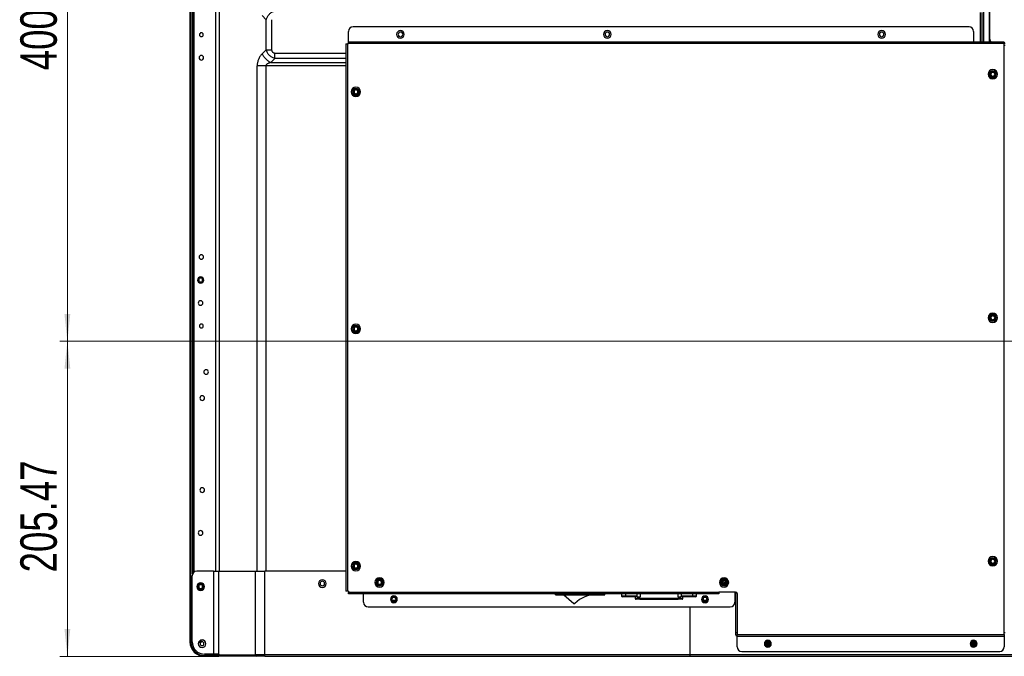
# Model space of a CAD drawing. Header units: millimetres. Extents: x 0 to 1118, y 0 to 864.
# Tile 61 of 256: x 615 to 744, y 350 to 433. Entities that reach past the tile are written whole.
import ezdxf

# ---------------------------------------------------------------- set-up
doc = ezdxf.new("R2010")
doc.units = ezdxf.units.MM
doc.styles.add('SLDTEXTSTYLE3', font='TXT', dxfattribs={"width": 0.75})
doc.dimstyles.new('SLDDIMSTYLE0', dxfattribs={"dimtxt": 4.7625, "dimasz": 3.556, "dimexe": 0, "dimexo": 0.0625, "dimgap": 1.190625, "dimtad": 1, "dimlfac": 5, "dimrnd": 1e-09, "dimzin": 12, "dimdsep": 46, "dimtxsty": 'SLDTEXTSTYLE3', "dimsah": 1, "dimcen": 0.09, "dimadec": 0, "dimazin": 3, "dimtfac": 1, "dimtofl": 0, "dimtmove": 0, "dimatfit": 3, "dimfxl": 1, "dimfrac": 2, "dimtolj": 1, "dimtzin": 12, "dimarcsym": 0})
doc.dimstyles.new('SLDDIMSTYLE4', dxfattribs={"dimtxt": 4.7625, "dimasz": 3.556, "dimexe": 0, "dimexo": 0.0625, "dimgap": 1.190625, "dimtad": 1, "dimlfac": 5, "dimrnd": 1e-09, "dimzin": 4, "dimdsep": 46, "dimtxsty": 'SLDTEXTSTYLE3', "dimsah": 1, "dimcen": 0.09, "dimadec": 0, "dimazin": 1, "dimtfac": 1, "dimtofl": 0, "dimtmove": 0, "dimatfit": 3, "dimfxl": 1, "dimfrac": 2, "dimtolj": 1, "dimtzin": 12, "dimarcsym": 0})

# ---------------------------------------------------------------- blocks, each defined once
blk = doc.blocks.new('_D_13')
at = {"color": 7, "linetype": 'Continuous', "lineweight": 0}
for p, q in [((745.73, 471.16), (620.46, 471.16)), ((621.46, 471.16), (621.46, 391.16)), ((745.73, 391.16), (620.46, 391.16))]:
    blk.add_line(p, q, dxfattribs=at)
at = {"color": 7, "linetype": 'Continuous', "lineweight": 18}
for points in [[(621.46, 471.16), (621.08, 467.6), (621.84, 467.6)], [(621.46, 391.16), (621.84, 394.71), (621.08, 394.71)]]:
    blk.add_solid(points, dxfattribs=at)
at = {"color": 7, "linetype": 'Continuous', "lineweight": 18, "insert": (615.32, 426.52), "char_height": 4.762, "attachment_point": 1, "rotation": 90, "style": 'SLDTEXTSTYLE3'}
blk.add_mtext('400.00', dxfattribs=at)
blk = doc.blocks.new('_D_16')
at = {"color": 7, "linetype": 'Continuous', "lineweight": 0}
for p, q in [((745.73, 391.16), (620.46, 391.16)), ((621.46, 350.06), (621.46, 391.16)), ((640.23, 350.06), (620.46, 350.06))]:
    blk.add_line(p, q, dxfattribs=at)
at = {"color": 7, "linetype": 'Continuous', "lineweight": 18}
for points in [[(621.46, 391.16), (621.08, 387.6), (621.84, 387.6)], [(621.46, 350.06), (621.84, 353.62), (621.08, 353.62)]]:
    blk.add_solid(points, dxfattribs=at)
at = {"color": 7, "linetype": 'Continuous', "lineweight": 18, "insert": (615.32, 361.01), "char_height": 4.762, "attachment_point": 1, "rotation": 90, "style": 'SLDTEXTSTYLE3'}
blk.add_mtext('205.47', dxfattribs=at)

msp = doc.modelspace()

# ---------------------------------------------------------------- linework, layer by layer
at = {"color": 7, "linetype": 'Continuous', "lineweight": 25}
for p, q in [((637.9604, 542.3522), (637.9604, 361.0221)), ((637.4604, 540.5322), (637.4604, 353.785)), ((637.5604, 353.785), (637.5604, 540.5322)), ((637.8604, 360.9178), (637.8604, 540.5322)), ((741.8268, 430.5986), (741.8268, 479.5186)), ((646.873, 433.653), (647.4039, 433.1201)), ((647.4039, 429.197), (647.4039, 433.1201)), ((648.111, 433.1201), (648.111, 429.197)), ((739.1268, 432.1986), (658.7484, 432.1986)), ((658.1484, 430.1986), (658.1484, 431.5986)), ((739.7268, 431.5986), (739.7268, 430.1986)), ((647.4039, 429.197), (646.8726, 428.6657)), ((647.4039, 429.197), (648.111, 429.197)), ((657.8084, 429.9586), (657.8084, 358.5462)), ((657.8084, 429.9586), (658.0084, 429.9586)), ((658.0084, 429.9586), (658.0084, 358.5462)), ((658.1484, 429.9586), (658.0084, 429.9586)), ((658.1484, 429.9986), (658.1484, 430.1986)), ((743.7268, 430.1986), (658.1484, 430.1986)), ((658.1484, 429.9986), (658.1484, 429.9586)), ((743.7268, 429.9986), (658.1484, 429.9986)), ((743.7268, 430.1986), (743.7268, 429.9986)), ((743.8268, 429.9986), (743.7268, 429.9986)), ((743.7268, 352.9062), (743.7268, 429.9986)), ((743.7268, 429.7986), (743.8268, 429.7986)), ((648.0039, 427.5343), (648.5353, 428.0657)), ((648.5353, 428.0657), (648.5353, 428.7728)), ((741.6168, 425.9986), (741.7768, 425.9986)), ((741.8768, 425.9986), (741.9768, 425.9986)), ((742.5768, 425.9986), (742.4768, 425.9986)), ((742.8368, 425.9986), (742.6768, 425.9986)), ((658.5088, 423.7026), (658.6688, 423.7026)), ((658.7688, 423.7026), (658.8688, 423.7026)), ((659.4688, 423.7026), (659.3688, 423.7026)), ((659.7288, 423.7026), (659.5688, 423.7026)), ((741.6168, 394.2324), (741.7768, 394.2324)), ((741.8768, 394.2324), (741.9768, 394.2324)), ((742.5768, 394.2324), (742.4768, 394.2324)), ((742.8368, 394.2324), (742.6768, 394.2324)), ((658.5088, 392.7726), (658.6688, 392.7726)), ((659.1188, 393.1226), (659.1188, 393.0226)), ((659.1188, 392.4226), (659.1188, 392.5226)), ((659.7288, 392.7726), (659.5688, 392.7726)), ((741.6168, 362.4662), (741.7768, 362.4662)), ((741.8768, 362.4662), (741.9768, 362.4662)), ((742.5768, 362.4662), (742.4768, 362.4662)), ((742.8368, 362.4662), (742.6768, 362.4662)), ((640.5214, 361.1578), (638.3404, 361.1578)), ((640.5214, 361.1578), (640.5214, 350.345)), ((640.5214, 361.1578), (641.2285, 361.1578)), ((641.2279, 350.345), (641.2285, 361.1578)), ((641.2285, 361.1578), (645.9684, 361.1578)), ((645.9684, 361.1578), (645.9684, 350.265)), ((645.9684, 361.1578), (647.2412, 361.1578)), ((647.2412, 350.265), (647.2412, 361.1578)), ((657.8084, 361.1578), (647.2412, 361.1578)), ((658.5088, 361.8426), (658.6688, 361.8426)), ((658.7688, 361.8426), (658.8688, 361.8426)), ((659.4688, 361.8426), (659.3688, 361.8426)), ((659.7288, 361.8426), (659.5688, 361.8426)), ((637.7404, 351.965), (637.7404, 360.5578)), ((658.0084, 358.5462), (657.8084, 358.5462)), ((658.1484, 358.5462), (658.0084, 358.5462)), ((658.1484, 358.5462), (658.1484, 358.4062)), ((661.5924, 359.7062), (661.7524, 359.7062)), ((661.8524, 359.7062), (661.9524, 359.7062)), ((662.5524, 359.7062), (662.4524, 359.7062)), ((662.8124, 359.7062), (662.6524, 359.7062)), ((706.5404, 359.7062), (706.7004, 359.7062)), ((706.8004, 359.7062), (706.9004, 359.7062)), ((707.0196, 359.4932), (707.0268, 359.5586)), ((707.2268, 359.5586), (707.2181, 359.4656)), ((707.5004, 359.7062), (707.4004, 359.7062)), ((707.7604, 359.7062), (707.6004, 359.7062)), ((706.4684, 358.4062), (658.1484, 358.4062)), ((658.1484, 358.2062), (658.1484, 358.4062)), ((706.4684, 358.2062), (658.1484, 358.2062)), ((660.1184, 357.1062), (660.1184, 358.2062)), ((663.7164, 357.5062), (663.8164, 357.5062)), ((664.2672, 357.3572), (663.8657, 357.3572)), ((664.4164, 357.5062), (664.3164, 357.5062)), ((685.1484, 358.1062), (685.1484, 358.2062)), ((685.1484, 358.1062), (691.5884, 358.1062)), ((686.2484, 358.1062), (687.5616, 356.9672)), ((691.5884, 358.1062), (691.5884, 358.2062)), ((693.7884, 358.2062), (693.7884, 357.9262)), ((694.3192, 357.9262), (693.7884, 357.9262)), ((694.3784, 357.8262), (693.8884, 357.8262)), ((695.7572, 357.9262), (694.3192, 357.9262)), ((695.6065, 357.8262), (694.3784, 357.8262)), ((695.5684, 357.8262), (695.5684, 357.6062)), ((696.1684, 357.6062), (695.5684, 357.6062)), ((696.1678, 357.5062), (695.6684, 357.5062)), ((695.8052, 357.9262), (695.7572, 357.9262)), ((695.8054, 357.8262), (695.8052, 357.9262)), ((695.8054, 357.8262), (696.1684, 357.8262)), ((696.1678, 357.5062), (701.1686, 357.5062)), ((696.1684, 357.6062), (696.1684, 357.8262)), ((696.2305, 357.8262), (696.1684, 357.8262)), ((696.1684, 357.5062), (696.1684, 357.6062)), ((701.1684, 357.6062), (696.1684, 357.6062)), ((701.1684, 357.8262), (701.1064, 357.8262)), ((701.1684, 357.8262), (701.1684, 357.6062)), ((701.1684, 357.8262), (701.5315, 357.8262)), ((701.1684, 357.6062), (701.1684, 357.5062)), ((701.7684, 357.6062), (701.1684, 357.6062)), ((701.6685, 357.5062), (701.1686, 357.5062)), ((701.5317, 357.9262), (701.5315, 357.8262)), ((701.5797, 357.9262), (701.5317, 357.9262)), ((703.0176, 357.9262), (701.5797, 357.9262)), ((702.9585, 357.8262), (701.7304, 357.8262)), ((701.7684, 357.6062), (701.7684, 357.8262)), ((703.4484, 357.8262), (702.9585, 357.8262)), ((703.5484, 357.9262), (703.0176, 357.9262)), ((703.5484, 357.9262), (703.5484, 358.2062)), ((704.3184, 357.5062), (704.4184, 357.5062)), ((704.8692, 357.3572), (704.4677, 357.3572)), ((705.0184, 357.5062), (704.9184, 357.5062)), ((708.6684, 358.4462), (706.4684, 358.4462)), ((706.4684, 358.4062), (706.4684, 358.4462)), ((706.4684, 358.4062), (706.4684, 358.2062)), ((708.5684, 358.4462), (708.5684, 357.1062)), ((708.6684, 358.4462), (708.6684, 353.1462)), ((708.8684, 358.2462), (708.8684, 352.9062)), ((660.7184, 356.5062), (707.9684, 356.5062)), ((702.6672, 356.5062), (702.6672, 350.265)), ((702.7268, 350.265), (702.7268, 356.5062)), ((702.6672, 355.0379), (702.7268, 355.0379)), ((637.5604, 353.785), (637.4604, 353.785)), ((637.4604, 353.765), (637.4604, 351.965)), ((637.4604, 353.765), (637.5604, 353.765)), ((637.5604, 353.785), (637.7404, 353.785)), ((637.5604, 351.965), (637.5604, 353.765)), ((637.7404, 353.765), (637.5604, 353.765)), ((708.8684, 353.1462), (708.6684, 353.1462)), ((708.6684, 353.1462), (708.6684, 352.9062)), ((708.8684, 352.7062), (708.8684, 352.9062)), ((708.8684, 352.9062), (743.7268, 352.9062)), ((708.8684, 352.7062), (743.7268, 352.7062)), ((708.8684, 351.3062), (708.8684, 352.7062)), ((743.8268, 353.1462), (743.7268, 353.1462)), ((743.7268, 352.9062), (743.7268, 352.7062)), ((743.7268, 352.7062), (743.7268, 351.3062)), ((637.5604, 351.965), (637.4604, 351.965)), ((638.7837, 352.0246), (638.6422, 351.8831)), ((639.3515, 351.3196), (639.4201, 351.3882)), ((702.7268, 352.005), (702.6672, 352.005)), ((702.6672, 351.9279), (702.7268, 351.9279)), ((702.7268, 351.0679), (702.6672, 351.0679)), ((702.6672, 350.8679), (702.7268, 350.8679)), ((712.6184, 351.7062), (712.5184, 351.7062)), ((712.631, 351.6279), (713.1059, 351.6279)), ((712.6433, 351.815), (713.0936, 351.815)), ((713.1184, 351.7062), (713.2184, 351.7062)), ((739.3768, 351.7062), (739.4768, 351.7062)), ((739.4894, 351.6279), (739.9642, 351.6279)), ((739.5017, 351.815), (739.952, 351.815)), ((740.0768, 351.7062), (739.9768, 351.7062)), ((640.5214, 350.345), (639.3604, 350.345)), ((641.1604, 350.165), (639.3604, 350.165)), ((639.3604, 350.065), (639.3604, 350.165)), ((639.3604, 350.065), (641.1604, 350.065)), ((641.2279, 350.345), (640.5214, 350.345)), ((641.1604, 350.165), (641.1604, 350.345)), ((641.1604, 350.165), (641.1604, 350.065)), ((641.1804, 350.345), (641.1804, 350.165)), ((641.1804, 350.065), (641.1804, 350.165)), ((641.1804, 350.065), (641.2276, 350.065)), ((641.2279, 350.345), (641.2276, 350.265)), ((641.2276, 350.265), (645.9684, 350.265)), ((646.1098, 350.065), (641.2276, 350.065)), ((647.2412, 350.265), (645.9684, 350.265)), ((647.2412, 350.065), (646.1098, 350.065)), ((702.6672, 350.265), (647.2412, 350.265)), ((647.2412, 350.065), (647.2412, 350.265)), ((647.2412, 350.065), (702.6672, 350.065)), ((702.7268, 350.465), (702.6672, 350.465)), ((702.6672, 350.265), (702.6672, 350.065)), ((702.6672, 350.1788), (702.7268, 350.1788)), ((702.7268, 350.065), (702.6672, 350.065)), ((910.7268, 350.265), (702.7268, 350.265)), ((702.7268, 350.065), (702.7268, 350.265)), ((702.7268, 350.065), (910.7268, 350.065)), ((709.4684, 350.7062), (743.1268, 350.7062))]:
    msp.add_line(p, q, dxfattribs=at)
at = {"color": 8, "linetype": 'Continuous', "lineweight": 25}
for p, q in [((637.8004, 360.8193), (637.8004, 540.5322)), ((640.8483, 361.1578), (640.8483, 539.1794)), ((641.2726, 539.1794), (641.2726, 361.1578)), ((741.0339, 430.1986), (741.0339, 533.7209)), ((741.741, 533.7209), (741.741, 430.1986)), ((740.6026, 430.1986), (740.6026, 434.0669)), ((740.8147, 434.0669), (740.8147, 430.1986)), ((648.5353, 428.7728), (657.8084, 428.7728)), ((657.8084, 428.0657), (648.5353, 428.0657)), ((646.2282, 361.1578), (646.2282, 427.11)), ((657.8084, 427.11), (647.3596, 427.11)), ((647.3596, 427.11), (647.3596, 361.1578)), ((648.0039, 427.5343), (657.8084, 427.5343)), ((694.3192, 357.9262), (694.3192, 358.2062)), ((695.7572, 358.2062), (695.7572, 357.9262)), ((696.2305, 357.8262), (696.2305, 358.2062)), ((701.1064, 358.2062), (701.1064, 357.8262)), ((701.5797, 357.9262), (701.5797, 358.2062)), ((703.0176, 358.2062), (703.0176, 357.9262)), ((702.6672, 354.0063), (702.7268, 354.0063)), ((702.7268, 353.582), (702.6672, 353.582)), ((712.9692, 351.935), (712.7677, 351.935)), ((739.8276, 351.935), (739.6261, 351.935)), ((702.7268, 350.405), (702.6672, 350.405))]:
    msp.add_line(p, q, dxfattribs=at)
at = {"color": 7, "linetype": 'Continuous', "lineweight": 25, "flags": 128}
for points in [[(694.3784, 357.8262), (694.3669, 357.8282), (694.3558, 357.8338), (694.3455, 357.8431), (694.3366, 357.8555), (694.3292, 357.8707), (694.3238, 357.888), (694.3204, 357.9067), (694.3192, 357.9262)], [(703.0176, 357.9262), (703.0165, 357.9067), (703.0131, 357.888), (703.0077, 357.8707), (703.0003, 357.8555), (702.9913, 357.8431), (702.9811, 357.8338), (702.97, 357.8282), (702.9585, 357.8262)], [(638.6422, 351.8831), (638.5447, 351.7372), (638.5345, 351.7103)]]:
    msp.add_lwpolyline(points, dxfattribs=at)
at = {"color": 7, "linetype": 'Continuous', "lineweight": 25}
for centre, radius, start, end in [((658.7484, 431.5986), 0.6, 90, 180), ((739.1268, 431.5986), 0.6, 0, 90), ((638.9434, 431.1586), 0.25, 0, 180), ((638.9434, 431.1586), 0.25, 180, 0), ((664.9268, 431.1986), 0.5, 0, 180), ((664.9268, 431.1986), 0.5, 180, 0), ((664.9268, 431.1986), 0.3, 0, 180), ((664.9268, 431.1986), 0.3, 180, 0), ((691.9268, 431.1986), 0.5, 0, 180), ((691.9268, 431.1986), 0.5, 180, 0), ((691.9268, 431.1986), 0.3, 0, 180), ((691.9268, 431.1986), 0.3, 180, 0), ((727.7268, 431.1986), 0.5, 0, 180), ((727.7268, 431.1986), 0.5, 180, 0), ((727.7268, 431.1986), 0.3, 0, 180), ((727.7268, 431.1986), 0.3, 180, 0), ((742.4268, 430.5986), 0.6, 180, 221.809967), ((638.9434, 428.1586), 0.3, 0, 180), ((638.9434, 428.1586), 0.3, 180, 0), ((742.2268, 425.9986), 0.61, 0, 180), ((742.2268, 425.9986), 0.61, 180, 0), ((742.2268, 425.9986), 0.45, 0, 180), ((742.2268, 425.9986), 0.45, 180, 0), ((742.2268, 425.9986), 0.35, 0, 180), ((742.2268, 425.9986), 0.35, 180, 0), ((742.2268, 425.9986), 0.25, 0, 180), ((742.2268, 425.9986), 0.25, 180, 0), ((659.1188, 423.7026), 0.61, 0, 180), ((659.1188, 423.7026), 0.45, 0, 180), ((659.1188, 423.7026), 0.35, 0, 180), ((659.1188, 423.7026), 0.61, 180, 0), ((659.1188, 423.7026), 0.45, 180, 0), ((659.1188, 423.7026), 0.35, 180, 0), ((659.1188, 423.7026), 0.25, 0, 180), ((659.1188, 423.7026), 0.25, 180, 0), ((638.9434, 402.1586), 0.3, 0, 180), ((638.9434, 402.1586), 0.3, 180, 0), ((638.8513, 399.1586), 0.4, 0, 180), ((638.8513, 399.1586), 0.4, 180, 0), ((638.8513, 399.1586), 0.25, 90, 270), ((638.8513, 399.1586), 0.25, 270, 90), ((638.8434, 396.1586), 0.3, 0, 180), ((638.8434, 396.1586), 0.3, 180, 0), ((742.2268, 394.2324), 0.61, 0, 180), ((742.2268, 394.2324), 0.45, 0, 180), ((742.2268, 394.2324), 0.35, 0, 180), ((742.2268, 394.2324), 0.25, 0, 180), ((638.9434, 393.1586), 0.25, 0, 180), ((659.1188, 392.7726), 0.61, 0, 180), ((659.1188, 392.7726), 0.45, 0, 180), ((742.2268, 394.2324), 0.61, 180, 0), ((742.2268, 394.2324), 0.45, 180, 0), ((742.2268, 394.2324), 0.35, 180, 0), ((742.2268, 394.2324), 0.25, 180, 0), ((638.9434, 393.1586), 0.25, 180, 0), ((659.1188, 392.7726), 0.61, 180, 0), ((659.1188, 392.7726), 0.45, 180, 0), ((659.1188, 392.7726), 0.35, 90, 270), ((659.1188, 392.7726), 0.25, 90, 270), ((659.1188, 392.7726), 0.35, 270, 90), ((659.1188, 392.7726), 0.25, 270, 90), ((639.5604, 387.1586), 0.3, 0, 180), ((639.5604, 387.1586), 0.3, 180, 0), ((639.0604, 383.7522), 0.3, 0, 180), ((639.0604, 383.7522), 0.3, 180, 0), ((639.0604, 371.7522), 0.3, 0, 180), ((639.0604, 371.7522), 0.3, 180, 0), ((638.8434, 366.1586), 0.3, 0, 180), ((638.8434, 366.1586), 0.3, 180, 0), ((659.1188, 361.8426), 0.61, 0, 180), ((742.2268, 362.4662), 0.61, 0, 180), ((742.2268, 362.4662), 0.61, 180, 0), ((742.2268, 362.4662), 0.45, 0, 180), ((742.2268, 362.4662), 0.45, 180, 0), ((742.2268, 362.4662), 0.35, 0, 180), ((742.2268, 362.4662), 0.35, 180, 0), ((742.2268, 362.4662), 0.25, 0, 180), ((742.2268, 362.4662), 0.25, 180, 0), ((638.3404, 360.5578), 0.6, 90, 180), ((659.1188, 361.8426), 0.61, 180, 0), ((659.1188, 361.8426), 0.45, 0, 180), ((659.1188, 361.8426), 0.45, 180, 0), ((659.1188, 361.8426), 0.35, 0, 180), ((659.1188, 361.8426), 0.35, 180, 0), ((659.1188, 361.8426), 0.25, 0, 180), ((659.1188, 361.8426), 0.25, 180, 0), ((654.7268, 359.5586), 0.5, 0, 180), ((654.7268, 359.5586), 0.3, 0, 180), ((662.2024, 359.7062), 0.61, 0, 180), ((662.2024, 359.7062), 0.45, 0, 180), ((662.2024, 359.7062), 0.35, 0, 180), ((662.2024, 359.7062), 0.25, 0, 180), ((707.1504, 359.7062), 0.61, 0, 180), ((707.1504, 359.7062), 0.45, 0, 180), ((707.1504, 359.7062), 0.35, 0, 180), ((707.1504, 359.7062), 0.25, 0, 180), ((706.7268, 359.5586), 0.3, 0, 51.025297), ((706.7268, 359.5586), 0.5, 0, 49.157758), ((638.8513, 359.1586), 0.5, 90, 270), ((638.8513, 359.1586), 0.4, 0, 180), ((638.8513, 359.1586), 0.4, 180, 0), ((638.8513, 359.1586), 0.25, 90, 270), ((638.8513, 359.1586), 0.5, 270, 90), ((638.8513, 359.1586), 0.25, 270, 90), ((654.7268, 359.5586), 0.5, 180, 0), ((654.7268, 359.5586), 0.3, 180, 0), ((662.2024, 359.7062), 0.61, 180, 0), ((662.2024, 359.7062), 0.45, 180, 0), ((662.2024, 359.7062), 0.35, 180, 0), ((662.2024, 359.7062), 0.25, 180, 0), ((707.1504, 359.7062), 0.61, 180, 0), ((707.1504, 359.7062), 0.45, 180, 0), ((707.1504, 359.7062), 0.35, 180, 0), ((707.1504, 359.7062), 0.25, 180, 0), ((664.0664, 357.5062), 0.45, 0, 180), ((664.0664, 357.5062), 0.45, 180, 0), ((664.0664, 357.5062), 0.35, 0, 180), ((664.0664, 357.5062), 0.35, 180, 0), ((664.0664, 357.5062), 0.25, 0, 180), ((664.0664, 357.5062), 0.25, 180, 0), ((690.4884, 354.1062), 4, 90, 134.257093), ((693.8884, 357.9262), 0.1, 180, 270), ((695.9204, 357.926), 0.1632, 179.908059, 191.910423), ((701.4165, 357.926), 0.1632, 348.062046, 0.092568), ((701.6684, 357.6062), 0.1, 270.001261, 0), ((703.4484, 357.9262), 0.1, 270, 0), ((704.6684, 357.4902), 0.45, 0, 180), ((704.6684, 357.4902), 0.45, 180, 0), ((704.6684, 357.5062), 0.35, 0, 180), ((704.6684, 357.5062), 0.35, 180, 0), ((704.6684, 357.5062), 0.25, 0, 180), ((704.6684, 357.5062), 0.25, 180, 274.54889), ((704.6684, 357.5062), 0.25, 274.54889, 0), ((708.6684, 358.2462), 0.2, 0, 90), ((660.7184, 357.1062), 0.6, 180, 270), ((687.6271, 357.0427), 0.1, 229.0613, 314.257093), ((707.9684, 357.1062), 0.6, 270, 0), ((639.0346, 351.7064), 0.5, 0, 180), ((639.1019, 351.7064), 0.45, 44.740101, 135), ((708.8684, 352.9062), 0.2, 180, 270), ((712.8684, 351.7062), 0.45, 0, 180), ((739.7268, 351.7062), 0.45, 0, 180), ((639.3604, 351.965), 1.9, 180, 270), ((639.3604, 351.965), 1.8, 180, 270), ((639.3604, 351.965), 1.62, 180, 270), ((639.0346, 351.7064), 0.5, 180, 0), ((639.0346, 351.7064), 0.25, 90, 270), ((639.0346, 351.7064), 0.25, 270, 90), ((709.4684, 351.3062), 0.6, 180, 270), ((712.8684, 351.7062), 0.45, 180, 0), ((712.8684, 351.7062), 0.35, 0, 180), ((712.8684, 351.7062), 0.35, 180, 0), ((712.8684, 351.7062), 0.25, 0, 180), ((712.8684, 351.7062), 0.25, 180, 0), ((739.7268, 351.7062), 0.45, 180, 0), ((739.7268, 351.7062), 0.35, 0, 180), ((739.7268, 351.7062), 0.35, 180, 0), ((739.7268, 351.7062), 0.25, 0, 180), ((739.7268, 351.7062), 0.25, 180, 229.090909), ((739.7268, 351.7062), 0.25, 229.090909, 0), ((743.1268, 351.3062), 0.6, 270, 0), ((646.1451, 350.24), 0.1785, 171.950533, 258.578246)]:
    msp.add_arc(centre, radius, start, end, dxfattribs=at)
for points, knots in [([(647.4039, 433.1201), (647.4506, 433.2548), (647.5417, 433.5179), (647.8067, 433.8535), (648.1413, 434.1162), (648.4023, 434.2058), (648.5353, 434.2514)], [0, 0, 0, 0, 0.25712578, 0.50232994, 0.74633609, 1, 1, 1, 1]), ([(648.5353, 428.0657), (648.4007, 428.1123), (648.1376, 428.2033), (647.8021, 428.4682), (647.5393, 428.8029), (647.4496, 429.0639), (647.4039, 429.197)], [0, 0, 0, 0, 0.25698302, 0.50213836, 0.7461919, 1, 1, 1, 1]), ([(648.111, 429.197), (648.1184, 429.1361), (648.1291, 429.0481), (648.1843, 428.9461), (648.2537, 428.8656), (648.3714, 428.7902), (648.4796, 428.7787), (648.5353, 428.7728)], [0, 0, 0, 0, 0.27305368, 0.39426953, 0.51529453, 0.75048349, 1, 1, 1, 1]), ([(646.8726, 428.6657), (646.7721, 428.5509), (646.5858, 428.3384), (646.3793, 427.952), (646.255, 427.54), (646.2372, 427.2537), (646.2282, 427.11)], [0, 0, 0, 0, 0.29218852, 0.54135262, 0.76968718, 1, 1, 1, 1]), ([(648.0039, 427.5343), (647.9276, 427.5099), (647.8071, 427.4712), (647.6516, 427.4125), (647.5368, 427.3473), (647.4436, 427.2799), (647.3785, 427.1941), (647.3658, 427.1377), (647.3596, 427.11)], [0, 0, 0, 0, 0.30083415, 0.47543787, 0.61471323, 0.7928601, 0.8985685, 1, 1, 1, 1]), ([(695.5684, 357.6062), (695.5692, 357.5969), (695.5706, 357.579), (695.5813, 357.5553), (695.5954, 357.5367), (695.6155, 357.5199), (695.6403, 357.5083), (695.6601, 357.5068), (695.6684, 357.5062)], [0, 0, 0, 0, 0.17829897, 0.34145055, 0.48943148, 0.62222071, 0.84133851, 1, 1, 1, 1]), ([(695.7607, 357.8923), (695.7251, 357.8738), (695.662, 357.841), (695.6234, 357.8307), (695.6065, 357.8262)], [0, 0, 0, 0, 0.56411895, 1, 1, 1, 1]), ([(695.8052, 357.9262), (695.8051, 357.9251), (695.805, 357.923), (695.8034, 357.919), (695.7991, 357.9138), (695.7849, 357.9028), (695.7713, 357.8969), (695.7607, 357.8923)], [0, 0, 0, 0, 0.04627456, 0.09299546, 0.18562774, 0.36355596, 1, 1, 1, 1]), ([(701.5317, 357.9262), (701.5317, 357.9252), (701.5319, 357.923), (701.5335, 357.919), (701.5378, 357.9138), (701.552, 357.9028), (701.5656, 357.8968), (701.5762, 357.8922)], [0, 0, 0, 0, 0.04575903, 0.09279063, 0.18572725, 0.36423652, 1, 1, 1, 1]), ([(701.5762, 357.8922), (701.6118, 357.8737), (701.6749, 357.841), (701.7135, 357.8307), (701.7304, 357.8262)], [0, 0, 0, 0, 0.56420857, 1, 1, 1, 1]), ([(641.2276, 350.065), (641.2276, 350.0671), (641.2276, 350.0711), (641.2276, 350.1066), (641.2276, 350.1462), (641.2276, 350.1823), (641.2276, 350.2224), (641.2276, 350.2508), (641.2276, 350.265)], [0, 0, 0, 0, 0.27234563, 0.5212864, 0.6575192, 0.77780795, 0.88908856, 1, 1, 1, 1])]:
    msp.add_open_spline(points, degree=3, knots=knots, dxfattribs=at)
for points in [[(646.8726, 428.6657), (646.9371, 428.5516), (647.0661, 428.3234), (647.3442, 428.0059), (647.6617, 427.7278), (647.8899, 427.5988), (648.0039, 427.5343)], [(647.3596, 427.11), (647.2548, 427.11), (647.0453, 427.11), (646.7439, 427.11), (646.463, 427.11), (646.3065, 427.11), (646.2282, 427.11)]]:
    msp.add_open_spline(points, degree=3, dxfattribs=at)

# ---------------------------------------------------------------- dimensions: what is measured, and where the dimension line sits
at = {"color": 7, "linetype": 'Continuous', "lineweight": 18}
for p1, dimstyle, picture, middle in [((746.7268, 471.1586), 'SLDDIMSTYLE4', '_D_13', (621.4604, 436.1943)), ((641.2276, 350.065), 'SLDDIMSTYLE0', '_D_16', (621.4604, 370.6872))]:
    dim = msp.add_linear_dim(base=(621.4604, 391.1586), p1=p1, p2=(746.7268, 391.1586), angle=90, dimstyle=dimstyle, dxfattribs=at)
    dim.commit()
    dim.dimension.update_dxf_attribs({"geometry": picture, "text_midpoint": middle, "dimtype": 160})

doc.saveas('drawing.dxf')
